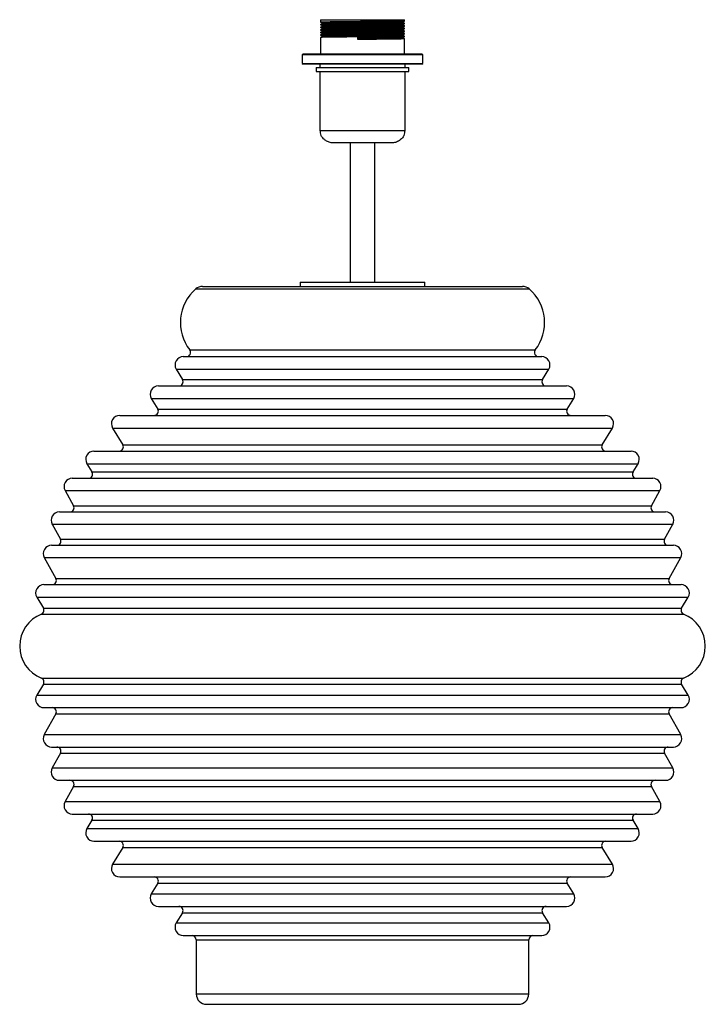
# Paper-space layout '_Normal a' of a CAD drawing. Header units: millimetres. Extents: x -165 to 165, y 9 to 483.
import ezdxf

# ---------------------------------------------------------------- set-up
doc = ezdxf.new("R2010")
doc.units = ezdxf.units.MM

psp = doc.layouts.new('_Normal a')

# ---------------------------------------------------------------- linework, layer by layer
at = {"color": 7, "linetype": 'Continuous', "lineweight": 25}
for p, q in [((-20.3, 483.46), (-20.3, 482.37)), ((-20.3, 483.46), (20.3, 483.46)), ((-20.3, 482.37), (-20.3, 482.21)), ((-20.3, 481.12), (-20.3, 480.96)), ((-20.3, 479.87), (-20.3, 479.71)), ((-19.62, 481.82), (-19.62, 481.51)), ((-19.62, 480.57), (-19.62, 480.26)), ((-19.62, 479.32), (-19.62, 479.01)), ((19.62, 482.13), (19.62, 482.44)), ((19.62, 480.88), (19.62, 481.19)), ((19.62, 479.63), (19.62, 479.94)), ((20.3, 482.83), (20.3, 483.46)), ((20.3, 481.58), (20.3, 481.74)), ((20.3, 480.33), (20.3, 480.49)), ((20.3, 479.08), (20.3, 479.24)), ((-20.3, 478.62), (-20.3, 478.46)), ((-20.3, 477.37), (-20.3, 477.21)), ((-20.3, 476.12), (-20.3, 475.96)), ((-20.3, 474.87), (-20.3, 467)), ((-19.62, 478.07), (-19.62, 477.76)), ((-19.62, 476.82), (-19.62, 476.51)), ((-19.62, 475.57), (-19.62, 475.26)), ((-2.29, 475), (-2.21, 474.61)), ((-2.29, 473.91), (-2.29, 475)), ((-2.21, 474.3), (-2.29, 473.91)), ((-2.21, 474.61), (-2.21, 474.3)), ((19.62, 478.38), (19.62, 478.69)), ((19.62, 477.13), (19.62, 477.44)), ((19.62, 475.88), (19.62, 476.19)), ((19.62, 474.63), (19.62, 474.94)), ((20.3, 477.83), (20.3, 477.99)), ((20.3, 476.58), (20.3, 476.74)), ((20.3, 475.33), (20.3, 475.49)), ((20.3, 467), (20.3, 474.24)), ((-28.58, 467), (-29, 466.58)), ((-29, 466.58), (-29, 462.42)), ((29, 466.58), (-29, 466.58)), ((-28.58, 467), (28.58, 467)), ((29, 466.58), (28.58, 467)), ((29, 462.42), (29, 466.58)), ((-29, 462.42), (-28.58, 462)), ((-29, 462.42), (29, 462.42)), ((28.58, 462), (-28.58, 462)), ((-22.25, 460.5), (-22.25, 458.55)), ((-22.25, 460.5), (22.25, 460.5)), ((-20.5, 462), (-20.5, 460.5)), ((20.5, 460.5), (20.5, 462)), ((22.25, 458.55), (22.25, 460.5)), ((28.58, 462), (29, 462.42)), ((-22.25, 458.55), (22.25, 458.55)), ((-20.5, 458.55), (-20.5, 430.15)), ((20.5, 430.15), (20.5, 458.55)), ((14.42, 424.15), (-14.42, 424.15)), ((-6, 424.15), (-6, 357)), ((6, 357), (6, 424.15)), ((-30, 357), (-30, 355)), ((-30, 357), (30, 357)), ((30, 355), (30, 357)), ((-77.07, 355), (77.07, 355)), ((-86.33, 321.17), (86.33, 321.17)), ((-89.75, 315.09), (-86.73, 310.12)), ((86.73, 310.12), (89.75, 315.09)), ((-98.32, 307.08), (98.32, 307.08)), ((-101.74, 301), (-98.65, 295.93)), ((98.65, 295.93), (101.74, 301)), ((-116.97, 292.89), (116.97, 292.89)), ((-120.39, 286.81), (-115.48, 278.75)), ((115.48, 278.75), (120.39, 286.81)), ((-129.36, 275.71), (129.36, 275.71)), ((-132.78, 269.63), (-130.35, 265.64)), ((130.35, 265.64), (132.78, 269.63)), ((-139.8, 262.6), (139.8, 262.6)), ((-143.29, 256.65), (-139.21, 249.34)), ((139.21, 249.34), (143.29, 256.65)), ((-146.02, 246.36), (146.02, 246.36)), ((-149.51, 240.42), (-145.56, 233.32)), ((145.56, 233.32), (149.51, 240.42)), ((-149.83, 230.34), (149.83, 230.34)), ((-153.32, 224.4), (-147.72, 214.35)), ((147.72, 214.35), (153.32, 224.4)), ((-153.47, 211.38), (153.47, 211.38)), ((-156.89, 205.3), (-153.74, 200.12)), ((153.74, 200.12), (156.89, 205.3)), ((-153.74, 163.4), (-156.89, 158.21)), ((156.89, 158.21), (153.74, 163.4)), ((-153.47, 152.14), (153.47, 152.14)), ((-147.72, 149.16), (-153.32, 139.12)), ((153.32, 139.12), (147.72, 149.16)), ((-149.83, 133.17), (149.83, 133.17)), ((-145.56, 130.2), (-149.51, 123.1)), ((149.51, 123.1), (145.56, 130.2)), ((-146.02, 117.15), (146.02, 117.15)), ((-139.21, 114.18), (-143.29, 106.86)), ((143.29, 106.86), (139.21, 114.18)), ((-139.8, 100.91), (139.8, 100.91)), ((-130.35, 97.87), (-132.78, 93.89)), ((132.78, 93.89), (130.35, 97.87)), ((-129.36, 87.81), (129.36, 87.81)), ((-115.48, 84.77), (-120.39, 76.71)), ((120.39, 76.71), (115.48, 84.77)), ((-116.97, 70.63), (116.97, 70.63)), ((-98.65, 67.59), (-101.74, 62.51)), ((101.74, 62.51), (98.65, 67.59)), ((-98.32, 56.43), (98.32, 56.43)), ((-86.73, 53.39), (-89.75, 48.43)), ((89.75, 48.43), (86.73, 53.39)), ((-86.33, 42.35), (86.33, 42.35)), ((-80.12, 40.35), (-80.12, 14.26)), ((80.12, 14.26), (80.12, 40.35)), ((-75.12, 9.26), (75.12, 9.26))]:
    psp.add_line(p, q, dxfattribs=at)
at = {"color": 8, "linetype": 'Continuous', "lineweight": 25}
for p, q in [((-20.5, 430.15), (20.5, 430.15)), ((-80.37, 353.76), (80.37, 353.76)), ((-83.2, 324.39), (83.2, 324.39)), ((-89.75, 315.09), (89.75, 315.09)), ((-86.73, 310.12), (86.73, 310.12)), ((-101.74, 301), (101.74, 301)), ((-98.65, 295.93), (98.65, 295.93)), ((-120.39, 286.81), (120.39, 286.81)), ((-115.48, 278.75), (115.48, 278.75)), ((-132.78, 269.63), (132.78, 269.63)), ((-130.35, 265.64), (130.35, 265.64)), ((-143.29, 256.65), (143.29, 256.65)), ((-139.21, 249.34), (139.21, 249.34)), ((-149.51, 240.42), (149.51, 240.42)), ((-145.56, 233.32), (145.56, 233.32)), ((-153.32, 224.4), (153.32, 224.4)), ((-147.72, 214.35), (147.72, 214.35)), ((-156.89, 205.3), (156.89, 205.3)), ((-153.74, 200.12), (153.74, 200.12)), ((-154.7, 197.22), (154.7, 197.22)), ((-154.7, 166.29), (154.7, 166.29)), ((-153.74, 163.4), (153.74, 163.4)), ((-156.89, 158.21), (156.89, 158.21)), ((-147.72, 149.16), (147.72, 149.16)), ((-153.32, 139.12), (153.32, 139.12)), ((-145.56, 130.2), (145.56, 130.2)), ((-149.51, 123.1), (149.51, 123.1)), ((-139.21, 114.18), (139.21, 114.18)), ((-143.29, 106.86), (143.29, 106.86)), ((-130.35, 97.87), (130.35, 97.87)), ((-132.78, 93.89), (132.78, 93.89)), ((-115.48, 84.77), (115.48, 84.77)), ((-120.39, 76.71), (120.39, 76.71)), ((-98.65, 67.59), (98.65, 67.59)), ((-101.74, 62.51), (101.74, 62.51)), ((-86.73, 53.39), (86.73, 53.39)), ((-89.75, 48.43), (89.75, 48.43)), ((-80.12, 40.35), (80.12, 40.35)), ((-80.12, 14.26), (80.12, 14.26))]:
    psp.add_line(p, q, dxfattribs=at)
at = {"color": 7, "linetype": 'Continuous', "lineweight": 25, "flags": 128}
for points in [[(20.23, 481.74), (19.98, 481.71), (18.68, 481.66), (16.45, 481.62), (13.49, 481.57), (9.83, 481.53), (5.63, 481.48), (1.21, 481.44), (-3.2, 481.4), (-7.56, 481.35), (-11.55, 481.31), (-14.9, 481.27), (-17.56, 481.22), (-19.38, 481.18), (-20.07, 481.15), (-20.3, 481.12), (-20.3, 481.12)], [(20.23, 480.49), (19.98, 480.46), (18.68, 480.41), (16.45, 480.37), (13.49, 480.32), (9.83, 480.28), (5.63, 480.23), (1.21, 480.19), (-3.2, 480.15), (-7.56, 480.1), (-11.55, 480.06), (-14.9, 480.02), (-17.56, 479.97), (-19.38, 479.93), (-20.07, 479.9), (-20.3, 479.87), (-20.3, 479.87)], [(20.23, 479.24), (19.98, 479.21), (18.68, 479.16), (16.45, 479.12), (13.49, 479.07), (9.83, 479.03), (5.63, 478.98), (1.21, 478.94), (-3.2, 478.9), (-7.56, 478.85), (-11.55, 478.81), (-14.9, 478.77), (-17.56, 478.72), (-19.38, 478.68), (-20.07, 478.65), (-20.3, 478.62), (-20.3, 478.62)], [(19.53, 482.44), (19.31, 482.41), (18.06, 482.36), (15.91, 482.32), (13.04, 482.28), (9.5, 482.23), (5.45, 482.19), (1.17, 482.14), (-3.1, 482.1), (-7.31, 482.06), (-11.17, 482.01), (-14.4, 481.97), (-16.97, 481.92), (-18.74, 481.88), (-19.41, 481.85), (-19.62, 481.82), (-19.62, 481.82)], [(19.53, 481.19), (19.31, 481.16), (18.06, 481.11), (15.91, 481.07), (13.04, 481.03), (9.5, 480.98), (5.45, 480.94), (1.17, 480.89), (-3.1, 480.85), (-7.31, 480.81), (-11.17, 480.76), (-14.4, 480.72), (-16.97, 480.67), (-18.74, 480.63), (-19.41, 480.6), (-19.62, 480.57), (-19.62, 480.57)], [(19.53, 479.94), (19.31, 479.91), (18.06, 479.86), (15.91, 479.82), (13.04, 479.78), (9.5, 479.73), (5.45, 479.69), (1.17, 479.64), (-3.1, 479.6), (-7.31, 479.56), (-11.17, 479.51), (-14.4, 479.47), (-16.97, 479.42), (-18.74, 479.38), (-19.41, 479.35), (-19.62, 479.32), (-19.62, 479.32)], [(20.23, 477.99), (19.98, 477.96), (18.68, 477.91), (16.45, 477.87), (13.49, 477.82), (9.83, 477.78), (5.63, 477.73), (1.21, 477.69), (-3.2, 477.65), (-7.56, 477.6), (-11.55, 477.56), (-14.9, 477.52), (-17.56, 477.47), (-19.38, 477.43), (-20.07, 477.4), (-20.3, 477.37), (-20.3, 477.37)], [(20.23, 476.74), (19.98, 476.71), (18.68, 476.66), (16.45, 476.62), (13.49, 476.57), (9.83, 476.53), (5.63, 476.48), (1.21, 476.44), (-3.2, 476.4), (-7.56, 476.35), (-11.55, 476.31), (-14.9, 476.27), (-17.56, 476.22), (-19.38, 476.18), (-20.07, 476.15), (-20.3, 476.12), (-20.3, 476.12)], [(20.23, 475.49), (19.98, 475.46), (18.68, 475.41), (16.45, 475.37), (13.49, 475.32), (9.83, 475.28), (5.63, 475.23), (1.21, 475.19), (-3.2, 475.15), (-7.56, 475.1), (-11.55, 475.06), (-14.9, 475.02), (-17.56, 474.97), (-19.38, 474.93), (-20.07, 474.9), (-20.3, 474.87), (-20.3, 474.87)], [(19.53, 478.69), (19.31, 478.66), (18.06, 478.61), (15.91, 478.57), (13.04, 478.53), (9.5, 478.48), (5.45, 478.44), (1.17, 478.39), (-3.1, 478.35), (-7.31, 478.31), (-11.17, 478.26), (-14.4, 478.22), (-16.97, 478.17), (-18.74, 478.13), (-19.41, 478.1), (-19.62, 478.07), (-19.62, 478.07)], [(19.53, 477.44), (19.31, 477.41), (18.06, 477.36), (15.91, 477.32), (13.04, 477.28), (9.5, 477.23), (5.45, 477.19), (1.17, 477.14), (-3.1, 477.1), (-7.31, 477.06), (-11.17, 477.01), (-14.4, 476.97), (-16.97, 476.92), (-18.74, 476.88), (-19.41, 476.85), (-19.62, 476.82), (-19.62, 476.82)], [(19.53, 476.19), (19.31, 476.16), (18.06, 476.11), (15.91, 476.07), (13.04, 476.03), (9.5, 475.98), (5.45, 475.94), (1.17, 475.89), (-3.1, 475.85), (-7.31, 475.81), (-11.17, 475.76), (-14.4, 475.72), (-16.97, 475.67), (-18.74, 475.63), (-19.41, 475.6), (-19.62, 475.57), (-19.62, 475.57)]]:
    psp.add_lwpolyline(points, dxfattribs=at)
at = {"color": 7, "linetype": 'Continuous', "lineweight": 25}
for centre, radius, start, end in [((-14.5, 430.15), 6, 180, 203.664), ((14.5, 430.15), 6, 336.407, 0), ((-66.2, 337.57), 21.52, 131.1917, 217.7722), ((-77.07, 350), 5, 90, 131.1917), ((77.07, 350), 5, 48.8083, 90), ((66.2, 337.57), 21.52, 322.2278, 48.8083), ((-84.79, 323.17), 2, 270, 37.7722), ((84.79, 323.17), 2, 142.2278, 270), ((-86.33, 317.17), 4, 90, 211.3041), ((86.33, 317.17), 4, 328.6959, 90), ((-88.44, 309.08), 2, 270, 31.3041), ((88.44, 309.08), 2, 148.6959, 270), ((-98.32, 303.08), 4, 90, 211.3041), ((98.32, 303.08), 4, 328.6959, 90), ((-100.36, 294.89), 2, 270, 31.3041), ((100.36, 294.89), 2, 148.6959, 270), ((-116.97, 288.89), 4, 90, 211.3041), ((116.97, 288.89), 4, 328.6959, 90), ((-129.36, 271.71), 4, 90, 211.3041), ((-117.19, 277.71), 2, 270, 31.3041), ((117.19, 277.71), 2, 148.6959, 270), ((129.36, 271.71), 4, 328.6959, 90), ((-132.06, 264.6), 2, 270, 31.3041), ((132.06, 264.6), 2, 148.6959, 270), ((-139.8, 258.6), 4, 90, 209.1359), ((139.8, 258.6), 4, 330.8641, 90), ((-140.96, 248.36), 2, 270, 29.1359), ((140.96, 248.36), 2, 150.8641, 270), ((-146.02, 242.36), 4, 90, 209.1359), ((146.02, 242.36), 4, 330.8641, 90), ((-147.3, 232.34), 2, 270, 29.1359), ((147.3, 232.34), 2, 150.8641, 270), ((-149.83, 226.34), 4, 90, 209.1359), ((149.83, 226.34), 4, 330.8641, 90), ((-149.47, 213.38), 2, 270, 29.1359), ((149.47, 213.38), 2, 150.8641, 270), ((-153.47, 207.38), 4, 90, 211.3041), ((153.47, 207.38), 4, 328.6959, 90), ((-155.45, 199.08), 2, 291.8705, 31.3041), ((155.45, 199.08), 2, 148.6959, 248.1295), ((-148.5, 181.76), 16.66, 111.8705, 248.1295), ((148.5, 181.76), 16.66, 291.8705, 68.1295), ((-155.45, 164.44), 2, 328.6959, 68.1295), ((155.45, 164.44), 2, 111.8705, 211.3041), ((-153.47, 156.14), 4, 148.6959, 270), ((153.47, 156.14), 4, 270, 31.3041), ((-149.47, 150.14), 2, 330.8641, 90), ((149.47, 150.14), 2, 90, 209.1359), ((-149.83, 137.17), 4, 150.8641, 270), ((149.83, 137.17), 4, 270, 29.1359), ((-147.3, 131.17), 2, 330.8641, 90), ((147.3, 131.17), 2, 90, 209.1359), ((-146.02, 121.15), 4, 150.8641, 270), ((146.02, 121.15), 4, 270, 29.1359), ((-140.96, 115.15), 2, 330.8641, 90), ((140.96, 115.15), 2, 90, 209.1359), ((-139.8, 104.91), 4, 150.8641, 270), ((139.8, 104.91), 4, 270, 29.1359), ((-132.06, 98.91), 2, 328.6959, 90), ((132.06, 98.91), 2, 90, 211.3041), ((-129.36, 91.81), 4, 148.6959, 270), ((129.36, 91.81), 4, 270, 31.3041), ((-117.19, 85.81), 2, 328.6959, 90), ((117.19, 85.81), 2, 90, 211.3041), ((-116.97, 74.63), 4, 148.6959, 270), ((116.97, 74.63), 4, 270, 31.3041), ((-100.36, 68.63), 2, 328.6959, 90), ((100.36, 68.63), 2, 90, 211.3041), ((-98.32, 60.43), 4, 148.6959, 270), ((98.32, 60.43), 4, 270, 31.3041), ((-88.44, 54.43), 2, 328.6959, 90), ((88.44, 54.43), 2, 90, 211.3041), ((-86.33, 46.35), 4, 148.6959, 270), ((86.33, 46.35), 4, 270, 31.3041), ((-82.12, 40.35), 2, 0, 90), ((82.12, 40.35), 2, 90, 180), ((-75.12, 14.26), 5, 180, 270), ((75.12, 14.26), 5, 270, 0)]:
    psp.add_arc(centre, radius, start, end, dxfattribs=at)
for points, knots in [([(20.21, 482.83), (20.17, 482.82), (20.09, 482.8), (18.81, 482.75), (16.61, 482.71), (13.58, 482.67), (9.89, 482.62), (5.7, 482.58), (1.24, 482.53), (-3.26, 482.49), (-7.63, 482.45), (-11.62, 482.4), (-15.03, 482.36), (-17.71, 482.32), (-19.35, 482.27), (-20.14, 482.24), (-20.43, 482.21), (-20.07, 482.18), (-19.85, 482.17)], [0, 0, 0, 0, 0.048886, 0.116088, 0.183218, 0.248854, 0.315397, 0.382774, 0.449326, 0.514957, 0.582082, 0.649288, 0.715029, 0.781414, 0.848784, 0.894732, 0.939607, 1, 1, 1, 1]), ([(20.21, 481.58), (20.17, 481.57), (20.09, 481.55), (18.81, 481.5), (16.61, 481.46), (13.58, 481.42), (9.89, 481.37), (5.7, 481.33), (1.24, 481.28), (-3.26, 481.24), (-7.63, 481.2), (-11.62, 481.15), (-15.03, 481.11), (-17.71, 481.07), (-19.35, 481.02), (-20.14, 480.99), (-20.43, 480.96), (-20.07, 480.93), (-19.85, 480.92)], [0, 0, 0, 0, 0.048886, 0.116088, 0.183218, 0.248854, 0.315397, 0.382774, 0.449326, 0.514957, 0.582082, 0.649288, 0.715029, 0.781414, 0.848784, 0.894732, 0.939607, 1, 1, 1, 1]), ([(20.21, 480.33), (20.17, 480.32), (20.09, 480.3), (18.81, 480.25), (16.61, 480.21), (13.58, 480.17), (9.89, 480.12), (5.7, 480.08), (1.24, 480.03), (-3.26, 479.99), (-7.63, 479.95), (-11.62, 479.9), (-15.03, 479.86), (-17.71, 479.82), (-19.35, 479.77), (-20.14, 479.74), (-20.43, 479.71), (-20.07, 479.68), (-19.85, 479.67)], [0, 0, 0, 0, 0.048886, 0.116088, 0.183218, 0.248854, 0.315397, 0.382774, 0.449326, 0.514957, 0.582082, 0.649288, 0.715029, 0.781414, 0.848784, 0.894732, 0.939607, 1, 1, 1, 1]), ([(20.21, 479.08), (20.17, 479.07), (20.09, 479.05), (18.81, 479), (16.61, 478.96), (13.58, 478.92), (9.89, 478.87), (5.7, 478.83), (1.24, 478.78), (-3.26, 478.74), (-7.63, 478.7), (-11.62, 478.65), (-15.03, 478.61), (-17.71, 478.57), (-19.35, 478.52), (-20.14, 478.49), (-20.43, 478.46), (-20.07, 478.43), (-19.85, 478.42)], [0, 0, 0, 0, 0.048886, 0.116088, 0.183218, 0.248854, 0.315397, 0.382774, 0.449326, 0.514957, 0.582082, 0.649288, 0.715029, 0.781414, 0.848784, 0.894732, 0.939607, 1, 1, 1, 1]), ([(-19.89, 482.17), (-19.78, 482.11), (-19.56, 481.98), (-19.34, 481.85), (-19.23, 481.78)], [0, 0, 0, 0, 0.5, 1, 1, 1, 1]), ([(-19.23, 481.55), (-19.34, 481.48), (-19.56, 481.35), (-19.78, 481.22), (-19.89, 481.16)], [0, 0, 0, 0, 0.5, 1, 1, 1, 1]), ([(-19.89, 480.92), (-19.78, 480.86), (-19.56, 480.73), (-19.34, 480.6), (-19.23, 480.53)], [0, 0, 0, 0, 0.5, 1, 1, 1, 1]), ([(-19.23, 480.3), (-19.34, 480.23), (-19.56, 480.1), (-19.78, 479.97), (-19.89, 479.91)], [0, 0, 0, 0, 0.5, 1, 1, 1, 1]), ([(-19.89, 479.67), (-19.78, 479.61), (-19.56, 479.48), (-19.34, 479.35), (-19.23, 479.28)], [0, 0, 0, 0, 0.5, 1, 1, 1, 1]), ([(-19.23, 479.05), (-19.34, 478.98), (-19.56, 478.85), (-19.78, 478.72), (-19.89, 478.66)], [0, 0, 0, 0, 0.5, 1, 1, 1, 1]), ([(19.55, 482.13), (19.52, 482.12), (19.45, 482.09), (18.19, 482.05), (16.06, 482.01), (13.13, 481.96), (9.56, 481.92), (5.51, 481.87), (1.2, 481.83), (-3.15, 481.79), (-7.37, 481.74), (-11.23, 481.7), (-14.53, 481.66), (-17.1, 481.61), (-18.62, 481.57), (-19.05, 481.55), (-19.18, 481.55)], [0, 0, 0, 0, 0.0608567, 0.1368761, 0.2128139, 0.2870614, 0.3623347, 0.438552, 0.5138354, 0.5880772, 0.6640093, 0.7400334, 0.8143993, 0.8894943, 0.9657031, 1, 1, 1, 1]), ([(19.55, 480.88), (19.52, 480.87), (19.45, 480.84), (18.19, 480.8), (16.06, 480.76), (13.13, 480.71), (9.56, 480.67), (5.51, 480.62), (1.2, 480.58), (-3.15, 480.54), (-7.37, 480.49), (-11.23, 480.45), (-14.53, 480.41), (-17.1, 480.36), (-18.62, 480.32), (-19.05, 480.3), (-19.18, 480.3)], [0, 0, 0, 0, 0.060857, 0.136876, 0.212814, 0.287061, 0.362335, 0.438552, 0.513835, 0.588077, 0.664009, 0.740033, 0.814399, 0.889494, 0.965703, 1, 1, 1, 1]), ([(19.55, 479.63), (19.52, 479.62), (19.45, 479.59), (18.19, 479.55), (16.06, 479.51), (13.13, 479.46), (9.56, 479.42), (5.51, 479.37), (1.2, 479.33), (-3.15, 479.29), (-7.37, 479.24), (-11.23, 479.2), (-14.53, 479.16), (-17.1, 479.11), (-18.62, 479.07), (-19.05, 479.05), (-19.18, 479.05)], [0, 0, 0, 0, 0.0608567, 0.1368761, 0.2128139, 0.2870614, 0.3623347, 0.438552, 0.5138354, 0.5880772, 0.6640093, 0.7400334, 0.8143993, 0.8894943, 0.9657031, 1, 1, 1, 1]), ([(19.62, 482.44), (19.73, 482.51), (19.96, 482.64), (20.18, 482.77), (20.3, 482.83)], [0, 0, 0, 0, 0.499999, 1, 1, 1, 1]), ([(20.3, 481.74), (20.18, 481.81), (19.96, 481.94), (19.74, 482.07), (19.62, 482.13)], [0, 0, 0, 0, 0.502006, 1, 1, 1, 1]), ([(19.62, 481.19), (19.73, 481.26), (19.96, 481.39), (20.18, 481.52), (20.3, 481.58)], [0, 0, 0, 0, 0.4999992, 1, 1, 1, 1]), ([(20.3, 480.49), (20.18, 480.56), (19.96, 480.69), (19.74, 480.82), (19.62, 480.88)], [0, 0, 0, 0, 0.502006, 1, 1, 1, 1]), ([(19.62, 479.94), (19.73, 480.01), (19.96, 480.14), (20.18, 480.27), (20.3, 480.33)], [0, 0, 0, 0, 0.4999992, 1, 1, 1, 1]), ([(20.3, 479.24), (20.18, 479.31), (19.96, 479.44), (19.74, 479.57), (19.62, 479.63)], [0, 0, 0, 0, 0.502006, 1, 1, 1, 1]), ([(19.62, 478.69), (19.73, 478.76), (19.96, 478.89), (20.18, 479.02), (20.3, 479.08)], [0, 0, 0, 0, 0.4999992, 1, 1, 1, 1]), ([(20.21, 477.83), (20.17, 477.82), (20.09, 477.8), (18.81, 477.75), (16.61, 477.71), (13.58, 477.67), (9.89, 477.62), (5.7, 477.58), (1.24, 477.53), (-3.26, 477.49), (-7.63, 477.45), (-11.62, 477.4), (-15.03, 477.36), (-17.71, 477.32), (-19.35, 477.27), (-20.14, 477.24), (-20.43, 477.21), (-20.07, 477.18), (-19.85, 477.17)], [0, 0, 0, 0, 0.048886, 0.116088, 0.183218, 0.248854, 0.315397, 0.382774, 0.449326, 0.514957, 0.582082, 0.649288, 0.715029, 0.781414, 0.848784, 0.894732, 0.939607, 1, 1, 1, 1]), ([(20.21, 476.58), (20.17, 476.57), (20.09, 476.55), (18.81, 476.5), (16.61, 476.46), (13.58, 476.42), (9.89, 476.37), (5.7, 476.33), (1.24, 476.28), (-3.26, 476.24), (-7.63, 476.2), (-11.62, 476.15), (-15.03, 476.11), (-17.71, 476.07), (-19.35, 476.02), (-20.14, 475.99), (-20.43, 475.96), (-20.07, 475.93), (-19.85, 475.92)], [0, 0, 0, 0, 0.048886, 0.116088, 0.183218, 0.248854, 0.315397, 0.382774, 0.449326, 0.514957, 0.582082, 0.649288, 0.715029, 0.781414, 0.848784, 0.894732, 0.939607, 1, 1, 1, 1]), ([(-19.89, 478.42), (-19.78, 478.36), (-19.56, 478.23), (-19.34, 478.1), (-19.23, 478.03)], [0, 0, 0, 0, 0.5, 1, 1, 1, 1]), ([(-19.23, 477.8), (-19.34, 477.73), (-19.56, 477.6), (-19.78, 477.47), (-19.89, 477.41)], [0, 0, 0, 0, 0.5, 1, 1, 1, 1]), ([(-19.89, 477.17), (-19.78, 477.11), (-19.56, 476.98), (-19.34, 476.85), (-19.23, 476.78)], [0, 0, 0, 0, 0.5, 1, 1, 1, 1]), ([(-19.23, 476.55), (-19.34, 476.48), (-19.56, 476.35), (-19.78, 476.22), (-19.89, 476.16)], [0, 0, 0, 0, 0.5, 1, 1, 1, 1]), ([(-19.89, 475.92), (-19.78, 475.86), (-19.56, 475.73), (-19.34, 475.6), (-19.23, 475.53)], [0, 0, 0, 0, 0.5, 1, 1, 1, 1]), ([(-19.23, 475.3), (-19.34, 475.23), (-19.56, 475.1), (-19.78, 474.97), (-19.89, 474.91)], [0, 0, 0, 0, 0.5, 1, 1, 1, 1]), ([(19.55, 478.38), (19.52, 478.37), (19.45, 478.34), (18.19, 478.3), (16.06, 478.26), (13.13, 478.21), (9.56, 478.17), (5.51, 478.12), (1.2, 478.08), (-3.15, 478.04), (-7.37, 477.99), (-11.23, 477.95), (-14.53, 477.91), (-17.1, 477.86), (-18.62, 477.82), (-19.05, 477.8), (-19.18, 477.8)], [0, 0, 0, 0, 0.060857, 0.136876, 0.212814, 0.287061, 0.362335, 0.438552, 0.513835, 0.588077, 0.664009, 0.740033, 0.814399, 0.889494, 0.965703, 1, 1, 1, 1]), ([(19.55, 477.13), (19.52, 477.12), (19.45, 477.09), (18.19, 477.05), (16.06, 477.01), (13.13, 476.96), (9.56, 476.92), (5.51, 476.87), (1.2, 476.83), (-3.15, 476.79), (-7.37, 476.74), (-11.23, 476.7), (-14.53, 476.66), (-17.1, 476.61), (-18.62, 476.57), (-19.05, 476.55), (-19.18, 476.55)], [0, 0, 0, 0, 0.060857, 0.136876, 0.212814, 0.287061, 0.362335, 0.438552, 0.513835, 0.588077, 0.664009, 0.740033, 0.814399, 0.889494, 0.965703, 1, 1, 1, 1]), ([(19.55, 475.88), (19.52, 475.87), (19.45, 475.84), (18.19, 475.8), (16.06, 475.76), (13.13, 475.71), (9.56, 475.67), (5.51, 475.62), (1.2, 475.58), (-3.15, 475.54), (-7.37, 475.49), (-11.23, 475.45), (-14.53, 475.41), (-17.1, 475.36), (-18.62, 475.32), (-19.05, 475.3), (-19.18, 475.3)], [0, 0, 0, 0, 0.060857, 0.136876, 0.212814, 0.287061, 0.362335, 0.438552, 0.513835, 0.588077, 0.664009, 0.740033, 0.814399, 0.889494, 0.965703, 1, 1, 1, 1]), ([(20.21, 475.33), (20.17, 475.32), (20.09, 475.3), (18.81, 475.25), (16.61, 475.21), (13.58, 475.17), (9.89, 475.12), (5.7, 475.08), (1.54, 475.04), (-1.12, 475.01), (-2.29, 475)], [0, 0, 0, 0, 0.097508, 0.231549, 0.365447, 0.496364, 0.62909, 0.76348, 0.896223, 1, 1, 1, 1]), ([(20.23, 474.24), (20.19, 474.23), (20.12, 474.2), (18.82, 474.16), (16.61, 474.12), (13.58, 474.07), (9.89, 474.03), (5.7, 473.98), (1.54, 473.94), (-1.12, 473.92), (-2.29, 473.91)], [0, 0, 0, 0, 0.106244, 0.238987, 0.371589, 0.501239, 0.63268, 0.765769, 0.897228, 1, 1, 1, 1]), ([(19.53, 474.94), (19.5, 474.93), (19.42, 474.91), (18.19, 474.86), (16.06, 474.82), (13.13, 474.78), (9.56, 474.73), (5.51, 474.69), (1.49, 474.65), (-1.08, 474.62), (-2.21, 474.61)], [0, 0, 0, 0, 0.097429, 0.231482, 0.365391, 0.49632, 0.629057, 0.763459, 0.896214, 1, 1, 1, 1]), ([(19.55, 474.63), (19.52, 474.62), (19.45, 474.59), (18.19, 474.55), (16.06, 474.51), (13.13, 474.46), (9.56, 474.42), (5.51, 474.37), (1.49, 474.33), (-1.08, 474.31), (-2.21, 474.3)], [0, 0, 0, 0, 0.106264, 0.239005, 0.371604, 0.501251, 0.632688, 0.765775, 0.89723, 1, 1, 1, 1]), ([(20.3, 477.99), (20.18, 478.06), (19.96, 478.19), (19.74, 478.32), (19.62, 478.38)], [0, 0, 0, 0, 0.502006, 1, 1, 1, 1]), ([(19.62, 477.44), (19.73, 477.51), (19.96, 477.64), (20.18, 477.77), (20.3, 477.83)], [0, 0, 0, 0, 0.4999992, 1, 1, 1, 1]), ([(20.3, 476.74), (20.18, 476.81), (19.96, 476.94), (19.74, 477.07), (19.62, 477.13)], [0, 0, 0, 0, 0.502006, 1, 1, 1, 1]), ([(19.62, 476.19), (19.73, 476.26), (19.96, 476.39), (20.18, 476.52), (20.3, 476.58)], [0, 0, 0, 0, 0.4999992, 1, 1, 1, 1]), ([(20.3, 475.49), (20.18, 475.56), (19.96, 475.69), (19.74, 475.82), (19.62, 475.88)], [0, 0, 0, 0, 0.502006, 1, 1, 1, 1]), ([(19.62, 474.94), (19.73, 475.01), (19.96, 475.14), (20.18, 475.27), (20.3, 475.33)], [0, 0, 0, 0, 0.4999992, 1, 1, 1, 1]), ([(20.3, 474.24), (20.18, 474.31), (19.96, 474.44), (19.74, 474.57), (19.62, 474.63)], [0, 0, 0, 0, 0.502006, 1, 1, 1, 1]), ([(-14.42, 424.15), (-14.44, 424.15), (-14.64, 424.15), (-15.12, 424.18), (-15.97, 424.38), (-16.86, 424.73), (-17.85, 425.29), (-18.81, 426.08), (-19.48, 426.89), (-19.83, 427.44), (-19.98, 427.72), (-19.99, 427.74), (-20, 427.74)], [0, 0, 0, 0, 0.0142378, 0.1285535, 0.2374255, 0.3428729, 0.4567017, 0.6210155, 0.7876819, 0.8819695, 0.9533552, 1, 1, 1, 1]), ([(20, 427.75), (20, 427.75), (20.01, 427.78), (19.95, 427.65), (19.74, 427.28), (19.23, 426.55), (18.39, 425.71), (17.38, 424.99), (16.33, 424.5), (15.4, 424.23), (14.76, 424.16), (14.5, 424.15), (14.42, 424.15)], [0, 0, 0, 0, 0.003674, 0.060725, 0.14271, 0.291038, 0.451147, 0.598916, 0.719153, 0.839978, 0.947392, 1, 1, 1, 1])]:
    psp.add_open_spline(points, degree=3, knots=knots, dxfattribs=at)

doc.saveas('drawing.dxf')
